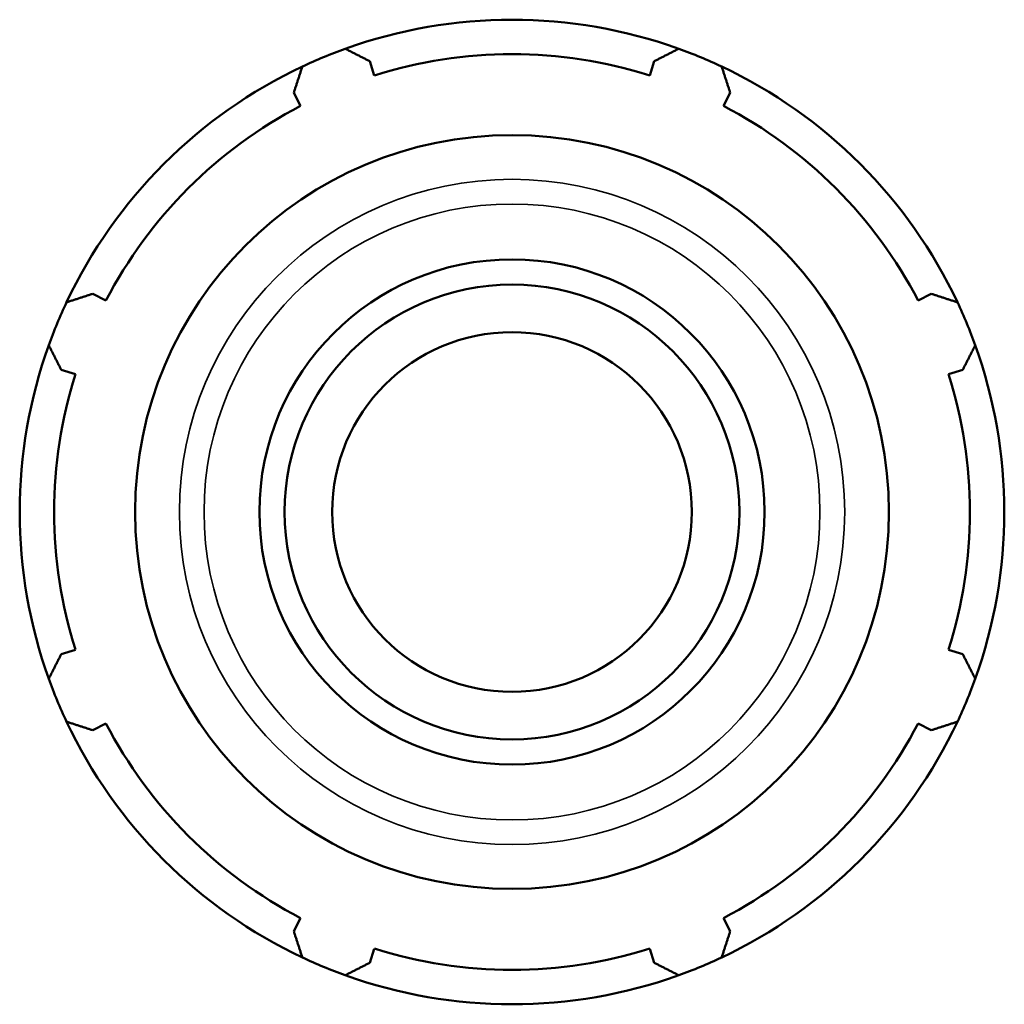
# Model space of a CAD drawing. Header units: inches. Extents: x -2.6 to 52, y -14.1 to 33.4.
# Tile 7 of 8: x 39.6 to 42.8, y 12 to 15.3. Entities that reach past the tile are written whole.
import ezdxf

# ---------------------------------------------------------------- set-up
doc = ezdxf.new("R2010")
doc.units = ezdxf.units.IN
doc.header["$MEASUREMENT"] = 0
doc.layers.add('Visible (ANSI)', color=7, linetype='Continuous', lineweight=50)
doc.layers.add('Visible Narrow (ANSI)', color=7, linetype='Continuous', lineweight=35)

msp = doc.modelspace()

# ---------------------------------------------------------------- linework, layer by layer
at = {"layer": 'Visible (ANSI)'}
for p, q in [((40.7732, 15.0684), (40.7586, 15.1146)), ((41.6911, 15.1146), (41.6765, 15.0684)), ((40.509, 15.0112), (40.5313, 14.9682)), ((41.9184, 14.9682), (41.9408, 15.0112)), ((39.8926, 14.3295), (39.8496, 14.3519)), ((42.6001, 14.3519), (42.5571, 14.3295)), ((39.7462, 14.1022), (39.7924, 14.0876)), ((42.6573, 14.0876), (42.7035, 14.1022)), ((39.7924, 13.1843), (39.7462, 13.1698)), ((42.7035, 13.1698), (42.6573, 13.1843)), ((39.8496, 12.9201), (39.8926, 12.9425)), ((42.5571, 12.9425), (42.6001, 12.9201)), ((40.5313, 12.3037), (40.509, 12.2608)), ((41.9408, 12.2608), (41.9184, 12.3037)), ((40.7586, 12.1573), (40.7732, 12.2035)), ((41.6765, 12.2035), (41.6911, 12.1573))]:
    msp.add_line(p, q, dxfattribs=at)
for radius in [1.2364, 0.8287, 0.7459, 0.59]:
    msp.add_circle((41.2249, 13.636), radius, dxfattribs=at)
for radius, start, end in [(1.615, 70.208, 109.792), (1.615, 109.792, 115.208), (1.615, 64.792, 70.208), (1.5019, 72.5, 107.5), (1.615, 115.208, 154.792), (1.615, 25.208, 64.792), (1.5019, 117.5, 152.5), (1.502, 27.5, 62.5), (1.615, 154.792, 160.208), (1.615, 19.792, 25.208), (1.615, 160.208, 199.792), (1.615, 340.208, 19.792), (1.5019, 162.5, 197.5), (1.5019, 342.5, 17.5), (1.615, 199.792, 205.208), (1.615, 334.792, 340.208), (1.615, 205.208, 244.792), (1.5019, 207.5, 242.5), (1.615, 295.208, 334.792), (1.5019, 297.5, 332.5), (1.5019, 252.5, 287.5), (1.615, 244.792, 250.208), (1.615, 289.792, 295.208), (1.615, 250.208, 289.792)]:
    msp.add_arc((41.2249, 13.636), radius, start, end, dxfattribs=at)
for points, weights in [([(40.678, 15.1556), (40.7191, 15.1347), (40.7586, 15.1146)], [1, 1.00318286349, 1.00555432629]), ([(41.6911, 15.1146), (41.7306, 15.1347), (41.7717, 15.1556)], [1.00555432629, 1.00318286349, 1]), ([(40.509, 15.0112), (40.5227, 15.0533), (40.537, 15.0972)], [1.00555432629, 1.00318286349, 1]), ([(41.9127, 15.0972), (41.927, 15.0533), (41.9408, 15.0112)], [1, 1.00318286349, 1.00555432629]), ([(39.7637, 14.3238), (39.8075, 14.3381), (39.8496, 14.3519)], [1, 1.00318286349, 1.00555432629]), ([(42.6001, 14.3519), (42.6422, 14.3381), (42.6861, 14.3238)], [1.00555432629, 1.00318286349, 1]), ([(39.7462, 14.1022), (39.7262, 14.1417), (39.7053, 14.1828)], [1.00555432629, 1.00318286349, 1]), ([(42.7445, 14.1828), (42.7236, 14.1417), (42.7035, 14.1022)], [1, 1.00318286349, 1.00555432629]), ([(39.7053, 13.0891), (39.7262, 13.1303), (39.7462, 13.1698)], [1, 1.00318286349, 1.00555432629]), ([(42.7035, 13.1698), (42.7236, 13.1303), (42.7445, 13.0891)], [1.00555432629, 1.00318286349, 1]), ([(39.8496, 12.9201), (39.8075, 12.9338), (39.7637, 12.9481)], [1.00555432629, 1.00318286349, 1]), ([(42.6861, 12.9481), (42.6422, 12.9338), (42.6001, 12.9201)], [1, 1.00318286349, 1.00555432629]), ([(40.537, 12.1748), (40.5227, 12.2186), (40.509, 12.2608)], [1, 1.00318286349, 1.00555432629]), ([(41.9408, 12.2608), (41.927, 12.2186), (41.9127, 12.1748)], [1.00555432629, 1.00318286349, 1]), ([(40.7586, 12.1573), (40.7191, 12.1373), (40.678, 12.1164)], [1.00555432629, 1.00318286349, 1]), ([(41.7717, 12.1164), (41.7306, 12.1373), (41.6911, 12.1573)], [1, 1.00318286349, 1.00555432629])]:
    msp.add_rational_spline(points, weights, degree=2, dxfattribs=at)
at = {"layer": 'Visible Narrow (ANSI)'}
for radius in [1.0913, 1.0103]:
    msp.add_circle((41.2249, 13.636), radius, dxfattribs=at)

doc.saveas('drawing.dxf')
